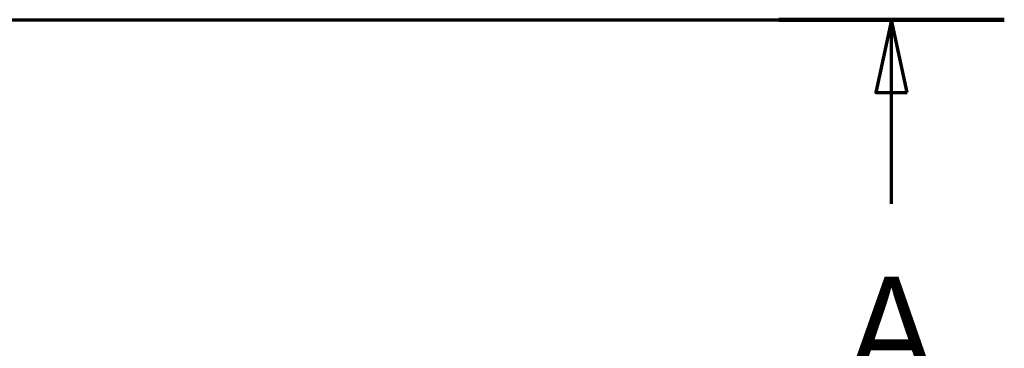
# Model space of a CAD drawing. Header units: millimetres. Extents: x 100 to 2000, y 93 to 3947.
# Tile 20 of 20: x 1444 to 1917, y 3291 to 3449. Entities that reach past the tile are written whole.
import ezdxf

# ---------------------------------------------------------------- set-up
doc = ezdxf.new("R2010")
doc.units = ezdxf.units.MM
doc.header["$LTSCALE"] = 10
doc.layers.add('Section View Lines(ISO)', color=7, linetype='Continuous', lineweight=70)
doc.styles.add('Text__5.0mm', font='arial.ttf', dxfattribs={"width": 0.9})

# ---------------------------------------------------------------- blocks, each defined once
blk = doc.blocks.new('2dTransSection0')
at = {"layer": 'Section View Lines(ISO)', "linetype": 'Continuous'}
for p, q in [((16.488, 344.88), (191.714, 344.88)), ((186.294, 344.88), (185.544, 341.38)), ((186.294, 341.38), (186.294, 344.88)), ((187.044, 341.38), (186.294, 344.88)), ((185.544, 341.38), (187.044, 341.38)), ((186.294, 336.027), (186.294, 341.38))]:
    blk.add_line(p, q, dxfattribs=at)
at = {"layer": 'Section View Lines(ISO)', "linetype": 'Continuous', "lineweight": 140}
blk.add_line((180.875, 344.88), (191.714, 344.88), dxfattribs=at)
at = {"layer": 'Section View Lines(ISO)', "linetype": 'Continuous', "flags": 128}
blk.add_lwpolyline([(187.044, 341.38), (186.294, 344.88), (185.544, 341.38), (187.044, 341.38)], dxfattribs=at)
at = {"layer": 'Section View Lines(ISO)'}
blk.add_solid([(187.044, 341.38), (186.294, 344.88), (185.544, 341.38), (187.044, 341.38)], dxfattribs=at)
at = {"layer": 'Section View Lines(ISO)', "insert": (184.185, 327.527), "char_height": 5, "attachment_point": 7, "style": 'Text__5.0mm'}
blk.add_mtext('A', dxfattribs=at)

msp = doc.modelspace()

# ---------------------------------------------------------------- block references
at = {"layer": 'Section View Lines(ISO)', "xscale": 10, "yscale": 10, "zscale": 10}
msp.add_blockref('2dTransSection0', (0, 0), dxfattribs=at)

doc.saveas('drawing.dxf')
